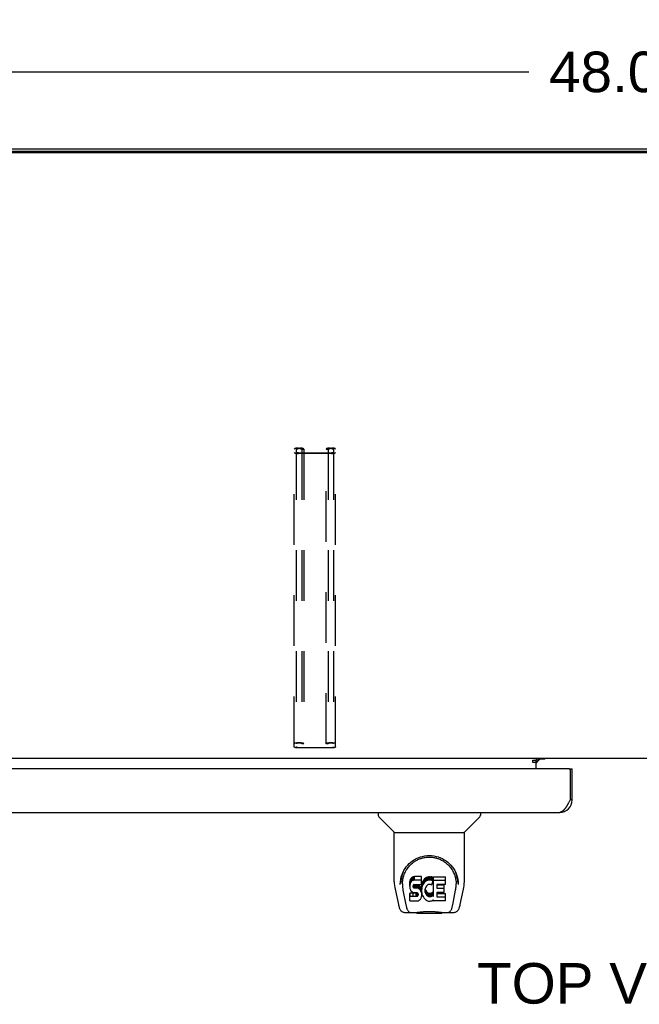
# Model space of a CAD drawing. Header units: inches. Extents: x 0 to 181, y 0 to 117.
# Tile 85 of 92: x 48 to 60, y 79 to 98. Entities that reach past the tile are written whole.
import ezdxf

# ---------------------------------------------------------------- set-up
doc = ezdxf.new("R2010")
doc.units = ezdxf.units.IN
doc.header["$LTSCALE"] = 9.946809
doc.header["$MEASUREMENT"] = 0
doc.linetypes.add('HIDDEN', pattern=[0.2, 0.1, -0.1])
doc.layers.get('0').update_dxf_attribs({"linetype": 'CONTINUOUS'})
for name, color, linetype in [('02___PRT_ALL_AXES', 7, 'CONTINUOUS'), ('DEFAULT_2', 8, 'HIDDEN'), ('DIMENSIONS', 7, 'CONTINUOUS')]:
    doc.layers.add(name, color=color, linetype=linetype)
doc.styles.get("Standard").update_dxf_attribs({"font": 'arial.ttf'})
doc.dimstyles.new('DIMSTYLE_1', dxfattribs={"dimtxt": 0.797872, "dimasz": 1.06383, "dimexe": 0.09, "dimexo": 0.07, "dimgap": 0.0375, "dimtad": 0, "dimtih": 1, "dimtoh": 1, "dimzin": 4, "dimdsep": 46, "dimtxsty": 'Standard', "dimblk": '_FILLED', "dimblk1": '_FILLED', "dimblk2": '_FILLED', "dimcen": 0.09, "dimazin": 1, "dimtfac": 1, "dimtofl": 0, "dimtmove": 0, "dimatfit": 3, "dimldrblk": '_FILLED', "dimfxl": 1, "dimtolj": 1, "dimtzin": 4, "dimarcsym": 0})

# ---------------------------------------------------------------- blocks, each defined once
blk = doc.blocks.new('_FILLED')
at = {"color": 0, "linetype": 'ByBlock'}
blk.add_solid([(0, 0), (-1, 0.2), (-1, -0.2)], dxfattribs=at)
blk = doc.blocks.new('*D9')
at = {"layer": 'DIMENSIONS', "color": 2, "linetype": 'Continuous'}
for p, q in [((35.755, 96.382), (35.755, 98.2)), ((83.755, 96.382), (83.755, 98.2)), ((35.755, 97.243), (57.962, 97.243)), ((83.755, 97.243), (61.548, 97.243))]:
    blk.add_line(p, q, dxfattribs=at)
at = {"layer": 'DIMENSIONS', "color": 2, "linetype": 'Continuous', "xscale": 1.0638297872, "yscale": 1.0638297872, "zscale": 1.0638297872, "rotation": 180}
blk.add_blockref('_FILLED', (35.755, 97.243), dxfattribs=at)
at = {"layer": 'DIMENSIONS', "color": 2, "linetype": 'Continuous', "xscale": 1.0638297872, "yscale": 1.0638297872, "zscale": 1.0638297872}
blk.add_blockref('_FILLED', (83.755, 97.243), dxfattribs=at)
at = {"layer": 'DIMENSIONS', "color": 2, "linetype": 'Continuous', "insert": (59.755, 97.642), "char_height": 0.7979, "width": 2.7881, "attachment_point": 2, "line_spacing_factor": 0.9}
blk.add_mtext('48.00', dxfattribs=at)

msp = doc.modelspace()

# ---------------------------------------------------------------- linework, layer by layer
at = {"color": 3, "linetype": 'Continuous'}
for p, q in [((35.859, 95.729), (83.651, 95.729)), ((83.643, 95.679), (35.867, 95.679)), ((58.28, 83.718), (58.109, 83.718)), ((58.755, 83.525), (36.192, 83.525)), ((58.109, 83.694), (58.041, 83.694)), ((58.817, 82.917), (58.817, 83.525)), ((58.775, 83.505), (58.775, 82.917)), ((58.756, 82.881), (58.75, 82.869)), ((58.762, 82.893), (58.756, 82.881)), ((58.775, 82.917), (58.762, 82.893)), ((36.376, 82.671), (58.571, 82.671))]:
    msp.add_line(p, q, dxfattribs=at)
at = {"color": 7, "linetype": 'Continuous'}
for p, q in [((83.643, 95.652), (35.867, 95.652)), ((82.202, 83.729), (37.307, 83.729)), ((58.109, 83.729), (58.109, 83.699)), ((58.116, 83.654), (58.18, 83.718)), ((58.041, 83.699), (58.109, 83.699)), ((58.041, 83.649), (58.041, 83.699)), ((58.109, 83.649), (58.041, 83.649)), ((58.109, 83.525), (58.109, 83.694)), ((58.755, 83.525), (58.817, 83.525)), ((58.817, 82.917), (58.775, 82.917)), ((55.001, 82.671), (55.001, 82.608)), ((55.31, 82.283), (55.012, 82.581)), ((56.699, 82.283), (56.997, 82.581)), ((57.009, 82.671), (57.009, 82.608)), ((55.316, 82.277), (56.694, 82.277)), ((55.316, 81.305), (55.316, 82.277)), ((56.694, 81.306), (56.694, 82.277)), ((55.667, 81.389), (55.657, 81.382)), ((55.688, 81.399), (55.667, 81.389)), ((55.667, 81.322), (55.667, 81.389)), ((55.712, 81.406), (55.688, 81.399)), ((55.688, 81.332), (55.688, 81.399)), ((55.851, 81.406), (55.712, 81.406)), ((55.712, 81.339), (55.712, 81.406)), ((55.853, 81.363), (55.851, 81.406)), ((55.851, 81.339), (55.851, 81.406)), ((55.947, 81.389), (55.929, 81.376)), ((55.967, 81.397), (55.947, 81.389)), ((55.947, 81.322), (55.947, 81.389)), ((55.989, 81.402), (55.967, 81.397)), ((55.967, 81.331), (55.967, 81.397)), ((56.011, 81.404), (55.989, 81.402)), ((55.989, 81.336), (55.989, 81.402)), ((56.011, 81.404), (56.034, 81.404)), ((56.011, 81.338), (56.011, 81.404)), ((56.045, 81.402), (56.034, 81.404)), ((56.034, 81.337), (56.034, 81.404)), ((56.056, 81.399), (56.045, 81.402)), ((56.045, 81.336), (56.045, 81.402)), ((56.074, 81.387), (56.056, 81.399)), ((56.056, 81.332), (56.056, 81.399)), ((56.074, 81.387), (56.074, 81.32)), ((56.076, 81.383), (56.076, 81.317)), ((56.084, 81.404), (56.321, 81.404)), ((56.084, 81.012), (56.084, 81.404)), ((56.326, 81.258), (56.326, 81.399)), ((55.434, 81.251), (55.434, 81.25)), ((55.441, 81.337), (55.44, 81.273)), ((55.478, 81.263), (55.478, 81.24)), ((55.62, 81.309), (55.619, 81.285)), ((55.619, 81.218), (55.619, 81.285)), ((55.62, 81.242), (55.619, 81.218)), ((55.619, 81.218), (55.619, 81.194)), ((55.619, 81.194), (55.623, 81.171)), ((55.625, 81.332), (55.62, 81.309)), ((55.62, 81.242), (55.62, 81.309)), ((55.625, 81.265), (55.62, 81.242)), ((55.635, 81.355), (55.625, 81.332)), ((55.625, 81.265), (55.625, 81.332)), ((55.635, 81.288), (55.625, 81.265)), ((55.648, 81.374), (55.635, 81.355)), ((55.635, 81.288), (55.635, 81.355)), ((55.648, 81.308), (55.635, 81.288)), ((55.657, 81.382), (55.648, 81.374)), ((55.648, 81.308), (55.648, 81.374)), ((55.657, 81.316), (55.648, 81.308)), ((55.657, 81.316), (55.657, 81.382)), ((55.667, 81.322), (55.657, 81.316)), ((55.688, 81.332), (55.667, 81.322)), ((55.712, 81.339), (55.688, 81.332)), ((55.69, 81.222), (55.692, 81.237)), ((55.69, 81.199), (55.69, 81.222)), ((55.69, 81.207), (55.69, 81.222)), ((55.69, 81.199), (55.69, 81.207)), ((55.693, 81.192), (55.69, 81.199)), ((55.692, 81.237), (55.695, 81.243)), ((55.693, 81.192), (55.693, 81.237)), ((55.697, 81.186), (55.693, 81.192)), ((55.695, 81.243), (55.701, 81.248)), ((55.697, 81.186), (55.697, 81.245)), ((55.701, 81.248), (55.716, 81.253)), ((55.703, 81.248), (55.703, 81.249)), ((55.718, 81.244), (55.703, 81.248)), ((55.703, 81.182), (55.703, 81.248)), ((55.851, 81.339), (55.712, 81.339)), ((55.716, 81.253), (55.73, 81.254)), ((55.742, 81.245), (55.718, 81.244)), ((55.718, 81.177), (55.718, 81.244)), ((55.73, 81.254), (55.843, 81.254)), ((55.766, 81.244), (55.742, 81.245)), ((55.742, 81.178), (55.742, 81.245)), ((55.789, 81.239), (55.766, 81.244)), ((55.766, 81.177), (55.766, 81.244)), ((55.8, 81.234), (55.789, 81.239)), ((55.789, 81.172), (55.789, 81.239)), ((55.81, 81.227), (55.8, 81.234)), ((55.8, 81.167), (55.8, 81.234)), ((55.827, 81.21), (55.81, 81.227)), ((55.81, 81.16), (55.81, 81.227)), ((55.84, 81.19), (55.827, 81.21)), ((55.827, 81.143), (55.827, 81.21)), ((55.85, 81.168), (55.84, 81.19)), ((55.84, 81.123), (55.84, 81.19)), ((55.843, 81.254), (55.849, 81.254)), ((55.849, 81.254), (55.851, 81.26)), ((55.853, 81.296), (55.851, 81.339)), ((55.851, 81.26), (55.852, 81.273)), ((55.855, 81.242), (55.851, 81.198)), ((55.851, 81.131), (55.851, 81.198)), ((55.852, 81.273), (55.853, 81.296)), ((55.853, 81.296), (55.853, 81.363)), ((55.859, 81.264), (55.855, 81.242)), ((55.855, 81.175), (55.855, 81.242)), ((55.859, 81.197), (55.855, 81.175)), ((55.865, 81.285), (55.859, 81.264)), ((55.859, 81.197), (55.859, 81.264)), ((55.865, 81.218), (55.859, 81.197)), ((55.874, 81.306), (55.865, 81.285)), ((55.865, 81.218), (55.865, 81.285)), ((55.874, 81.239), (55.865, 81.218)), ((55.885, 81.325), (55.874, 81.306)), ((55.874, 81.239), (55.874, 81.306)), ((55.885, 81.259), (55.874, 81.239)), ((55.898, 81.344), (55.885, 81.325)), ((55.885, 81.259), (55.885, 81.325)), ((55.898, 81.277), (55.885, 81.259)), ((55.912, 81.36), (55.898, 81.344)), ((55.898, 81.277), (55.898, 81.344)), ((55.912, 81.294), (55.898, 81.277)), ((55.929, 81.376), (55.912, 81.36)), ((55.912, 81.294), (55.912, 81.36)), ((55.929, 81.309), (55.912, 81.294)), ((55.934, 81.198), (55.928, 81.186)), ((55.929, 81.309), (55.929, 81.376)), ((55.947, 81.322), (55.929, 81.309)), ((55.948, 81.221), (55.934, 81.198)), ((55.967, 81.331), (55.947, 81.322)), ((55.956, 81.231), (55.948, 81.221)), ((55.967, 81.239), (55.956, 81.231)), ((55.989, 81.336), (55.967, 81.331)), ((55.992, 81.249), (55.967, 81.239)), ((56.011, 81.338), (55.989, 81.336)), ((56.005, 81.253), (55.992, 81.249)), ((56.018, 81.252), (56.005, 81.253)), ((56.034, 81.337), (56.011, 81.338)), ((56.031, 81.249), (56.018, 81.252)), ((56.043, 81.244), (56.031, 81.249)), ((56.045, 81.336), (56.034, 81.337)), ((56.056, 81.332), (56.045, 81.336)), ((56.076, 81.315), (56.049, 81.247)), ((56.074, 81.32), (56.056, 81.332)), ((56.084, 81.337), (56.321, 81.337)), ((56.154, 81.249), (56.154, 81.182)), ((56.321, 81.254), (56.159, 81.254)), ((56.159, 81.244), (56.29, 81.244)), ((56.295, 81.1), (56.295, 81.24)), ((56.568, 81.337), (56.569, 81.273)), ((56.575, 81.25), (56.575, 81.251)), ((55.331, 81.162), (55.396, 80.857)), ((55.487, 81.142), (55.544, 80.85)), ((55.621, 80.933), (55.621, 81.074)), ((55.623, 81.171), (55.632, 81.149)), ((55.685, 81.012), (55.625, 81.012)), ((55.685, 81.079), (55.626, 81.079)), ((55.626, 81.012), (55.626, 81.079)), ((55.632, 81.149), (55.644, 81.129)), ((55.644, 81.129), (55.661, 81.111)), ((55.661, 81.111), (55.681, 81.098)), ((55.681, 81.098), (55.692, 81.094)), ((55.746, 81.08), (55.685, 81.079)), ((55.685, 81.012), (55.685, 81.079)), ((55.746, 81.013), (55.685, 81.012)), ((55.692, 81.094), (55.703, 81.092)), ((55.703, 81.182), (55.697, 81.186)), ((55.718, 81.177), (55.703, 81.182)), ((55.703, 81.092), (55.751, 81.091)), ((55.742, 81.178), (55.718, 81.177)), ((55.766, 81.177), (55.742, 81.178)), ((55.761, 81.081), (55.746, 81.08)), ((55.746, 81.013), (55.746, 81.08)), ((55.761, 81.014), (55.746, 81.013)), ((55.751, 81.091), (55.758, 81.091)), ((55.758, 81.091), (55.765, 81.088)), ((55.767, 81.084), (55.761, 81.081)), ((55.761, 81.014), (55.761, 81.081)), ((55.767, 81.017), (55.761, 81.014)), ((55.765, 81.088), (55.771, 81.084)), ((55.789, 81.172), (55.766, 81.177)), ((55.769, 81.086), (55.767, 81.084)), ((55.767, 81.017), (55.767, 81.084)), ((55.773, 81.023), (55.767, 81.017)), ((55.771, 81.084), (55.776, 81.078)), ((55.773, 81.023), (55.773, 81.082)), ((55.782, 81.035), (55.773, 81.023)), ((55.776, 81.078), (55.783, 81.064)), ((55.782, 81.035), (55.782, 81.066)), ((55.785, 81.042), (55.782, 81.035)), ((55.783, 81.064), (55.785, 81.049)), ((55.785, 81.042), (55.785, 81.054)), ((55.785, 81.049), (55.785, 81.042)), ((55.8, 81.167), (55.789, 81.172)), ((55.81, 81.16), (55.8, 81.167)), ((55.827, 81.143), (55.81, 81.16)), ((55.84, 81.123), (55.827, 81.143)), ((55.85, 81.101), (55.84, 81.123)), ((55.842, 80.985), (55.851, 81.007)), ((55.851, 81.164), (55.85, 81.168)), ((55.85, 81.101), (55.85, 81.168)), ((55.856, 81.078), (55.85, 81.101)), ((55.855, 81.175), (55.851, 81.131)), ((55.851, 81.131), (55.852, 81.109)), ((55.851, 81.007), (55.857, 81.03)), ((55.852, 81.109), (55.855, 81.086)), ((55.855, 81.086), (55.859, 81.065)), ((55.858, 81.054), (55.856, 81.078)), ((55.857, 81.03), (55.858, 81.054)), ((55.858, 81.054), (55.858, 81.069)), ((55.859, 81.065), (55.866, 81.044)), ((55.866, 81.044), (55.888, 81.004)), ((55.888, 81.004), (55.9, 80.986)), ((55.921, 81.146), (55.92, 81.12)), ((55.92, 81.12), (55.921, 81.106)), ((55.924, 81.173), (55.921, 81.146)), ((55.921, 81.106), (55.921, 81.146)), ((55.921, 81.106), (55.924, 81.093)), ((55.923, 81.166), (55.924, 81.16)), ((55.928, 81.186), (55.924, 81.173)), ((55.924, 81.16), (55.935, 81.135)), ((55.924, 81.093), (55.924, 81.16)), ((55.924, 81.093), (55.935, 81.069)), ((55.935, 81.135), (55.948, 81.112)), ((55.935, 81.069), (55.935, 81.135)), ((55.935, 81.069), (55.948, 81.046)), ((55.948, 81.112), (55.957, 81.102)), ((55.948, 81.046), (55.948, 81.112)), ((55.948, 81.046), (55.957, 81.035)), ((55.957, 81.102), (55.967, 81.093)), ((55.957, 81.035), (55.957, 81.102)), ((55.957, 81.035), (55.967, 81.027)), ((55.967, 81.093), (55.978, 81.086)), ((55.967, 81.027), (55.967, 81.093)), ((55.967, 81.027), (55.978, 81.019)), ((55.978, 81.086), (55.99, 81.081)), ((55.978, 81.019), (55.978, 81.086)), ((55.978, 81.019), (55.99, 81.014)), ((55.99, 81.081), (56.004, 81.079)), ((55.99, 81.014), (55.99, 81.081)), ((55.99, 81.014), (56.004, 81.012)), ((56.004, 81.079), (56.017, 81.078)), ((56.004, 81.012), (56.004, 81.079)), ((56.004, 81.012), (56.017, 81.012)), ((56.017, 81.078), (56.03, 81.08)), ((56.017, 81.012), (56.017, 81.078)), ((56.017, 81.012), (56.03, 81.014)), ((56.03, 81.08), (56.043, 81.084)), ((56.03, 81.014), (56.03, 81.08)), ((56.03, 81.014), (56.043, 81.018)), ((56.043, 81.084), (56.055, 81.09)), ((56.043, 81.018), (56.043, 81.084)), ((56.043, 81.018), (56.055, 81.023)), ((56.055, 81.09), (56.066, 81.097)), ((56.055, 81.023), (56.055, 81.09)), ((56.055, 81.023), (56.066, 81.031)), ((56.066, 81.097), (56.066, 81.031)), ((56.073, 81.096), (56.084, 81.079)), ((56.073, 81.029), (56.084, 81.012)), ((56.156, 81.091), (56.156, 81.013)), ((56.159, 81.177), (56.29, 81.177)), ((56.29, 81.095), (56.16, 81.095)), ((56.16, 81.076), (56.322, 81.076)), ((56.16, 81.009), (56.322, 81.009)), ((56.326, 80.932), (56.326, 81.071)), ((56.465, 80.85), (56.522, 81.139)), ((56.522, 81.139), (56.523, 81.143)), ((56.613, 80.857), (56.678, 81.162)), ((55.626, 80.928), (55.77, 80.928)), ((55.77, 80.928), (55.782, 80.929)), ((55.782, 80.929), (55.793, 80.933)), ((55.793, 80.933), (55.813, 80.947)), ((55.813, 80.947), (55.83, 80.964)), ((55.83, 80.964), (55.837, 80.974)), ((55.837, 80.974), (55.842, 80.985)), ((55.9, 80.986), (55.915, 80.969)), ((55.915, 80.969), (55.931, 80.954)), ((55.931, 80.954), (55.949, 80.94)), ((55.949, 80.94), (55.959, 80.935)), ((55.959, 80.935), (55.969, 80.932)), ((55.969, 80.932), (55.991, 80.926)), ((55.991, 80.926), (56.013, 80.924)), ((56.013, 80.924), (56.035, 80.927)), ((56.035, 80.927), (56.057, 80.933)), ((56.057, 80.933), (56.076, 80.945)), ((56.086, 80.945), (56.076, 80.945)), ((56.076, 80.945), (56.076, 80.945)), ((56.086, 80.932), (56.086, 80.945)), ((56.322, 80.928), (56.091, 80.928)), ((55.52, 80.702), (55.747, 80.702)), ((55.554, 80.781), (55.562, 80.781)), ((55.56, 80.785), (55.564, 80.776)), ((55.564, 80.775), (55.564, 80.776)), ((55.606, 80.702), (55.605, 80.702)), ((55.721, 80.702), (55.743, 80.703)), ((55.721, 80.702), (55.742, 80.703)), ((55.766, 80.683), (55.746, 80.703)), ((56.243, 80.683), (55.766, 80.683)), ((56.243, 80.683), (56.263, 80.703)), ((56.262, 80.702), (56.489, 80.702)), ((56.404, 80.702), (56.403, 80.702)), ((56.445, 80.775), (56.446, 80.776)), ((56.447, 80.781), (56.455, 80.781))]:
    msp.add_line(p, q, dxfattribs=at)
at = {"color": 3, "linetype": 'Continuous'}
msp.add_lwpolyline([(58.75, 82.869), (58.743, 82.858), (58.74, 82.852), (58.737, 82.846), (58.734, 82.84), (58.73, 82.834), (58.727, 82.829), (58.724, 82.823), (58.721, 82.818), (58.718, 82.812), (58.714, 82.807), (58.711, 82.801), (58.708, 82.796), (58.705, 82.791), (58.702, 82.786), (58.698, 82.78), (58.695, 82.776), (58.692, 82.771), (58.689, 82.766), (58.686, 82.761), (58.682, 82.756), (58.679, 82.752), (58.676, 82.747), (58.673, 82.743), (58.67, 82.739), (58.666, 82.735), (58.663, 82.731), (58.66, 82.727), (58.657, 82.723), (58.654, 82.719), (58.65, 82.716), (58.647, 82.712), (58.644, 82.709), (58.641, 82.706), (58.638, 82.703), (58.635, 82.7), (58.631, 82.697), (58.628, 82.695), (58.625, 82.692), (58.622, 82.69), (58.619, 82.687), (58.615, 82.685), (58.612, 82.683), (58.609, 82.682), (58.606, 82.68), (58.603, 82.678), (58.599, 82.677), (58.596, 82.676), (58.593, 82.675), (58.59, 82.674), (58.587, 82.673), (58.583, 82.672), (58.58, 82.672), (58.577, 82.671), (58.574, 82.671), (58.571, 82.671)], dxfattribs=at)
at = {"color": 7, "linetype": 'Continuous'}
for points in [[(55.434, 81.263), (55.436, 81.305), (55.443, 81.354), (55.454, 81.401), (55.468, 81.445), (55.485, 81.487), (55.505, 81.527), (55.528, 81.564), (55.552, 81.599), (55.58, 81.631), (55.609, 81.662), (55.641, 81.69), (55.674, 81.716), (55.71, 81.739), (55.748, 81.76), (55.787, 81.778), (55.829, 81.793), (55.871, 81.805), (55.915, 81.814), (55.96, 81.819), (56.005, 81.821), (56.05, 81.819), (56.095, 81.814), (56.138, 81.805), (56.181, 81.793), (56.223, 81.778), (56.262, 81.76), (56.3, 81.739), (56.335, 81.715), (56.369, 81.69), (56.401, 81.661), (56.43, 81.631), (56.457, 81.598), (56.482, 81.563), (56.504, 81.526), (56.524, 81.487), (56.541, 81.445), (56.555, 81.4), (56.566, 81.354), (56.573, 81.304), (56.575, 81.263)], [(55.765, 81.733), (55.781, 81.741), (55.797, 81.748), (55.813, 81.754), (55.829, 81.76), (55.845, 81.766), (55.86, 81.77), (55.876, 81.775), (55.892, 81.778), (55.908, 81.782), (55.924, 81.784), (55.94, 81.786), (55.956, 81.788), (55.972, 81.789), (55.988, 81.79), (56.004, 81.79), (56.02, 81.79), (56.036, 81.789), (56.052, 81.788), (56.068, 81.787), (56.084, 81.784), (56.1, 81.782), (56.116, 81.779), (56.131, 81.775), (56.147, 81.771), (56.163, 81.766), (56.179, 81.761), (56.195, 81.755), (56.211, 81.748), (56.228, 81.741)], [(55.478, 81.263), (55.478, 81.283), (55.48, 81.308), (55.482, 81.332), (55.486, 81.356), (55.491, 81.379), (55.496, 81.402), (55.503, 81.425), (55.511, 81.447), (55.519, 81.469), (55.529, 81.49), (55.539, 81.51), (55.55, 81.53), (55.561, 81.549), (55.574, 81.567), (55.586, 81.584), (55.6, 81.6), (55.613, 81.616), (55.627, 81.631), (55.642, 81.645), (55.656, 81.659), (55.671, 81.672), (55.687, 81.684), (55.702, 81.695), (55.718, 81.705), (55.733, 81.715), (55.749, 81.724), (55.765, 81.733)], [(56.228, 81.741), (56.243, 81.733), (56.259, 81.725), (56.275, 81.716), (56.291, 81.706), (56.306, 81.695), (56.322, 81.684), (56.337, 81.672), (56.352, 81.66), (56.367, 81.646), (56.381, 81.632), (56.395, 81.617), (56.409, 81.601), (56.423, 81.584), (56.435, 81.567), (56.448, 81.549), (56.459, 81.53), (56.47, 81.51), (56.48, 81.49), (56.49, 81.469), (56.498, 81.448), (56.506, 81.425), (56.513, 81.403), (56.519, 81.38), (56.523, 81.356), (56.527, 81.332), (56.53, 81.308), (56.531, 81.284), (56.532, 81.263)], [(55.316, 81.305), (55.316, 81.273), (55.32, 81.233), (55.325, 81.193), (55.331, 81.162)], [(55.434, 81.251), (55.434, 81.255), (55.434, 81.263)], [(55.478, 81.24), (55.478, 81.224), (55.48, 81.196), (55.483, 81.168), (55.487, 81.142)], [(56.523, 81.143), (56.523, 81.146), (56.524, 81.149), (56.524, 81.152), (56.525, 81.155), (56.525, 81.159), (56.526, 81.162), (56.526, 81.165), (56.527, 81.169), (56.527, 81.172), (56.528, 81.176), (56.528, 81.18), (56.528, 81.184), (56.529, 81.188), (56.529, 81.192), (56.53, 81.196), (56.53, 81.2), (56.53, 81.204), (56.531, 81.209), (56.531, 81.214), (56.531, 81.218), (56.531, 81.223), (56.531, 81.228), (56.531, 81.233), (56.532, 81.238), (56.532, 81.263)], [(56.575, 81.263), (56.575, 81.256), (56.575, 81.251)], [(56.678, 81.162), (56.684, 81.192), (56.69, 81.232), (56.693, 81.272), (56.694, 81.306)], [(55.625, 81.079), (55.625, 81.079), (55.625, 81.079), (55.624, 81.079), (55.624, 81.078), (55.623, 81.078), (55.623, 81.078), (55.623, 81.078), (55.622, 81.077), (55.622, 81.077), (55.622, 81.076), (55.621, 81.076), (55.621, 81.075), (55.621, 81.075), (55.621, 81.074)], [(55.625, 81.012), (55.625, 81.012), (55.625, 81.012), (55.624, 81.012), (55.624, 81.012), (55.623, 81.011), (55.623, 81.011), (55.623, 81.011), (55.622, 81.01), (55.622, 81.01), (55.622, 81.01), (55.621, 81.009), (55.621, 81.009), (55.621, 81.008), (55.621, 81.007)], [(55.396, 80.857), (55.399, 80.844), (55.404, 80.825), (55.409, 80.809), (55.414, 80.794), (55.419, 80.78), (55.425, 80.768), (55.432, 80.756), (55.439, 80.746), (55.447, 80.736), (55.456, 80.727), (55.467, 80.719), (55.478, 80.713), (55.49, 80.707), (55.503, 80.704), (55.517, 80.703), (55.52, 80.702)], [(55.544, 80.85), (55.547, 80.838), (55.55, 80.824), (55.553, 80.811), (55.556, 80.798), (55.56, 80.785)], [(56.446, 80.776), (56.449, 80.785), (56.453, 80.798), (56.456, 80.811), (56.46, 80.824), (56.463, 80.838), (56.465, 80.85)], [(56.489, 80.702), (56.492, 80.702), (56.505, 80.704), (56.518, 80.707), (56.531, 80.712), (56.542, 80.719), (56.552, 80.727), (56.562, 80.736), (56.57, 80.745), (56.577, 80.756), (56.584, 80.767), (56.59, 80.78), (56.595, 80.793), (56.601, 80.808), (56.606, 80.825), (56.61, 80.844), (56.613, 80.857)], [(55.564, 80.775), (55.569, 80.762), (55.575, 80.75), (55.582, 80.739), (55.588, 80.73), (55.596, 80.722), (55.604, 80.715), (55.613, 80.709), (55.623, 80.705), (55.633, 80.703), (55.64, 80.702)], [(55.742, 80.703), (55.764, 80.704), (55.787, 80.707), (55.812, 80.709), (55.838, 80.712), (55.864, 80.715), (55.892, 80.718), (55.92, 80.72), (55.949, 80.722), (55.978, 80.723), (56.007, 80.723), (56.036, 80.723), (56.065, 80.722), (56.094, 80.72), (56.122, 80.717), (56.149, 80.715), (56.175, 80.712), (56.2, 80.709), (56.224, 80.707), (56.247, 80.704)], [(55.743, 80.703), (55.77, 80.705), (55.797, 80.707), (55.826, 80.71), (55.854, 80.713), (55.883, 80.716), (55.913, 80.718), (55.943, 80.72), (55.974, 80.721), (56.004, 80.721), (56.035, 80.721), (56.065, 80.72), (56.095, 80.718), (56.125, 80.716), (56.154, 80.713), (56.183, 80.71), (56.212, 80.707), (56.239, 80.705)], [(56.239, 80.705), (56.266, 80.703), (56.288, 80.702)], [(56.247, 80.704), (56.268, 80.703), (56.288, 80.702)], [(56.369, 80.702), (56.377, 80.703), (56.387, 80.705), (56.396, 80.709), (56.405, 80.715), (56.413, 80.722), (56.421, 80.73), (56.427, 80.739), (56.434, 80.75), (56.44, 80.762), (56.445, 80.775)]]:
    msp.add_lwpolyline(points, dxfattribs=at)
at = {"color": 3, "linetype": 'Continuous'}
for centre, radius, start, end in [((58.224, 83.614), 0.115, 115.2502, 167.1429), ((58.755, 83.505), 0.02, 0, 90), ((58.571, 82.917), 0.246, 270, 360)]:
    msp.add_arc(centre, radius, start, end, dxfattribs=at)
at = {"color": 7, "linetype": 'Continuous'}
for centre, radius, start, end in [((55.04, 82.608), 0.0394, 180, 225), ((56.969, 82.608), 0.0394, 315, 360), ((55.324, 82.297), 0.0197, 225, 270), ((56.685, 82.297), 0.0197, 270, 315)]:
    msp.add_arc(centre, radius, start, end, dxfattribs=at)
for centre, major_axis, ratio, start_param, end_param in [((56.005, 81.263), (0, 0.565), 0.999848, 1.137008, 1.553352), ((56.071, 81.383), (0, 0.00448), 1, -1.566905, -0.665444), ((56.321, 81.399), (0, 0.00448), 1, -1.570796, 0), ((56.005, 81.263), (0, 0.565), 0.999848, -1.553352, -1.137622), ((56.045, 81.248), (0.00448, 0), 1, -1.986921, -0.366491), ((56.071, 81.317), (0, 0.00448), 1, 4.345898, 5.617742), ((56.159, 81.249), (0, 0.00448), 1, 0, 1.570796), ((56.159, 81.249), (0, 0.00448), 1, 1.570796, 3.141593), ((56.29, 81.24), (0, 0.00448), 1, -1.570796, 0), ((56.321, 81.333), (0, 0.00448), 1, -1.570796, 0), ((56.321, 81.258), (0, 0.00448), 1, -3.141593, -1.570796), ((56.069, 81.094), (0.00448, 0), 1, 1.570796, 2.222579), ((56.069, 81.027), (0.00448, 0), 1, 1.570796, 2.222579), ((56.069, 81.094), (0, 0.00448), 1, -0.975826, 0), ((56.069, 81.027), (0, 0.00448), 1, -0.975826, 0), ((56.159, 81.182), (0, 0.00448), 1, 1.570796, 3.141593), ((56.16, 81.091), (0, 0.00448), 1, 0, 1.570796), ((56.16, 81.08), (0, 0.00448), 1, 1.570796, 3.141593), ((56.16, 81.013), (0, 0.00448), 1, 1.570796, 3.141593), ((56.29, 81.173), (0, 0.00448), 1, -1.570796, 0), ((56.29, 81.1), (0, 0.00448), 1, -3.141593, -1.570796), ((56.322, 81.071), (0.00448, 0), 1, 0, 1.570796), ((56.322, 81.004), (0, 0.00448), 1, -1.570796, 0), ((55.626, 80.933), (0, 0.00483), 1, 1.570796, 3.141593), ((56.091, 80.932), (0, 0.00448), 1, 1.570796, 3.141593), ((56.322, 80.932), (0, 0.00448), 1, -3.141593, -1.570796)]:
    msp.add_ellipse(centre, major_axis=major_axis, ratio=ratio, start_param=start_param, end_param=end_param, dxfattribs=at)
at = {"layer": '02___PRT_ALL_AXES', "color": 3, "linetype": 'Continuous'}
msp.add_line((58.28, 83.718), (58.28, 83.729), dxfattribs=at)
at = {"layer": 'DEFAULT_2', "color": 8, "linetype": 'HIDDEN'}
for p, q in [((53.348, 83.959), (53.348, 89.819)), ((53.388, 89.819), (53.388, 83.959)), ((53.428, 89.839), (53.456, 89.839)), ((53.456, 89.829), (53.428, 89.829)), ((53.428, 89.744), (54.081, 89.744)), ((54.081, 89.734), (53.428, 89.734)), ((53.496, 89.819), (53.496, 84.019)), ((53.536, 89.815), (53.496, 89.815)), ((53.536, 89.819), (53.536, 84.019)), ((53.973, 84.019), (53.973, 89.819)), ((54.013, 89.815), (53.973, 89.815)), ((54.013, 89.819), (54.013, 84.019)), ((54.053, 89.839), (54.081, 89.839)), ((54.081, 89.829), (54.053, 89.829)), ((54.121, 89.819), (54.121, 83.959)), ((54.161, 83.959), (54.161, 89.819)), ((53.428, 84.044), (53.456, 84.044)), ((53.456, 84.033), (53.428, 84.033)), ((53.428, 83.949), (54.081, 83.949)), ((54.081, 83.939), (53.428, 83.939)), ((53.536, 84.019), (53.496, 84.019)), ((54.013, 84.019), (53.973, 84.019)), ((54.053, 84.044), (54.081, 84.044)), ((54.081, 84.033), (54.053, 84.033))]:
    msp.add_line(p, q, dxfattribs=at)
for points in [[(53.428, 89.839), (53.418, 89.839), (53.408, 89.839), (53.398, 89.838), (53.388, 89.836), (53.38, 89.835), (53.372, 89.833), (53.365, 89.831), (53.359, 89.829), (53.354, 89.826), (53.351, 89.824), (53.349, 89.821), (53.348, 89.819)], [(53.348, 89.755), (53.349, 89.752), (53.351, 89.749), (53.354, 89.747), (53.359, 89.744), (53.365, 89.742), (53.372, 89.74), (53.38, 89.738), (53.388, 89.737), (53.398, 89.736), (53.408, 89.735), (53.418, 89.734), (53.428, 89.734)], [(53.388, 89.819), (53.389, 89.82), (53.39, 89.822), (53.393, 89.823), (53.396, 89.825), (53.4, 89.826), (53.405, 89.827), (53.41, 89.828), (53.416, 89.828), (53.422, 89.829), (53.428, 89.829)], [(53.428, 89.744), (53.422, 89.745), (53.416, 89.745), (53.41, 89.746), (53.405, 89.746), (53.4, 89.747), (53.396, 89.749), (53.393, 89.75), (53.39, 89.752), (53.389, 89.753), (53.388, 89.755)], [(53.536, 89.819), (53.535, 89.821), (53.533, 89.824), (53.53, 89.826), (53.525, 89.829), (53.519, 89.831), (53.512, 89.833), (53.505, 89.835), (53.496, 89.836), (53.486, 89.838), (53.477, 89.839), (53.466, 89.839), (53.456, 89.839)], [(53.456, 89.829), (53.462, 89.829), (53.468, 89.828), (53.474, 89.828), (53.479, 89.827), (53.484, 89.826), (53.488, 89.825), (53.492, 89.823), (53.494, 89.822), (53.495, 89.82), (53.496, 89.819)], [(54.053, 89.839), (54.043, 89.839), (54.033, 89.839), (54.023, 89.838), (54.013, 89.836), (54.005, 89.835), (53.997, 89.833), (53.99, 89.831), (53.984, 89.829), (53.979, 89.826), (53.976, 89.824), (53.974, 89.821), (53.973, 89.819)], [(54.013, 89.819), (54.014, 89.82), (54.015, 89.822), (54.018, 89.823), (54.021, 89.825), (54.025, 89.826), (54.03, 89.827), (54.035, 89.828), (54.041, 89.828), (54.047, 89.829), (54.053, 89.829)], [(54.161, 89.819), (54.16, 89.821), (54.158, 89.824), (54.155, 89.826), (54.15, 89.829), (54.144, 89.831), (54.137, 89.833), (54.13, 89.835), (54.121, 89.836), (54.111, 89.838), (54.102, 89.839), (54.091, 89.839), (54.081, 89.839)], [(54.081, 89.829), (54.087, 89.829), (54.093, 89.828), (54.099, 89.828), (54.104, 89.827), (54.109, 89.826), (54.113, 89.825), (54.117, 89.823), (54.119, 89.822), (54.12, 89.82), (54.121, 89.819)], [(54.121, 89.755), (54.12, 89.753), (54.119, 89.752), (54.117, 89.75), (54.113, 89.749), (54.109, 89.747), (54.104, 89.746), (54.099, 89.746), (54.093, 89.745), (54.087, 89.745), (54.081, 89.744)], [(54.081, 89.734), (54.091, 89.734), (54.102, 89.735), (54.111, 89.736), (54.121, 89.737), (54.13, 89.738), (54.137, 89.74), (54.144, 89.742), (54.15, 89.744), (54.155, 89.747), (54.158, 89.749), (54.16, 89.752), (54.161, 89.755)], [(53.348, 84.023), (53.349, 84.026), (53.351, 84.028), (53.354, 84.031), (53.359, 84.033), (53.365, 84.036), (53.372, 84.038), (53.38, 84.039), (53.388, 84.041), (53.398, 84.042), (53.408, 84.043), (53.418, 84.044), (53.428, 84.044)], [(53.428, 83.939), (53.418, 83.939), (53.408, 83.939), (53.398, 83.94), (53.388, 83.941), (53.38, 83.943), (53.372, 83.945), (53.365, 83.947), (53.359, 83.949), (53.354, 83.951), (53.351, 83.954), (53.349, 83.957), (53.348, 83.959)], [(53.428, 84.033), (53.422, 84.033), (53.416, 84.033), (53.41, 84.032), (53.405, 84.031), (53.4, 84.03), (53.396, 84.029), (53.393, 84.028), (53.39, 84.026), (53.389, 84.025), (53.388, 84.023)], [(53.388, 83.959), (53.389, 83.958), (53.39, 83.956), (53.393, 83.955), (53.396, 83.953), (53.4, 83.952), (53.405, 83.951), (53.41, 83.95), (53.416, 83.949), (53.422, 83.949), (53.428, 83.949)], [(53.456, 84.044), (53.466, 84.044), (53.477, 84.043), (53.486, 84.042), (53.496, 84.041), (53.505, 84.039), (53.512, 84.038), (53.519, 84.036), (53.525, 84.033), (53.53, 84.031), (53.533, 84.028), (53.535, 84.026), (53.536, 84.023)], [(53.496, 84.023), (53.495, 84.025), (53.494, 84.026), (53.492, 84.028), (53.488, 84.029), (53.484, 84.03), (53.479, 84.031), (53.474, 84.032), (53.468, 84.033), (53.462, 84.033), (53.456, 84.033)], [(53.973, 84.023), (53.974, 84.026), (53.976, 84.028), (53.979, 84.031), (53.984, 84.033), (53.99, 84.036), (53.997, 84.038), (54.005, 84.039), (54.013, 84.041), (54.023, 84.042), (54.033, 84.043), (54.043, 84.044), (54.053, 84.044)], [(54.053, 84.033), (54.047, 84.033), (54.041, 84.033), (54.035, 84.032), (54.03, 84.031), (54.025, 84.03), (54.021, 84.029), (54.018, 84.028), (54.015, 84.026), (54.014, 84.025), (54.013, 84.023)], [(54.081, 84.044), (54.091, 84.044), (54.102, 84.043), (54.111, 84.042), (54.121, 84.041), (54.13, 84.039), (54.137, 84.038), (54.144, 84.036), (54.15, 84.033), (54.155, 84.031), (54.158, 84.028), (54.16, 84.026), (54.161, 84.023)], [(54.121, 84.023), (54.12, 84.025), (54.119, 84.026), (54.117, 84.028), (54.113, 84.029), (54.109, 84.03), (54.104, 84.031), (54.099, 84.032), (54.093, 84.033), (54.087, 84.033), (54.081, 84.033)], [(54.161, 83.959), (54.16, 83.957), (54.158, 83.954), (54.155, 83.951), (54.15, 83.949), (54.144, 83.947), (54.137, 83.945), (54.13, 83.943), (54.121, 83.941), (54.111, 83.94), (54.102, 83.939), (54.091, 83.939), (54.081, 83.939)], [(54.081, 83.949), (54.087, 83.949), (54.093, 83.949), (54.099, 83.95), (54.104, 83.951), (54.109, 83.952), (54.113, 83.953), (54.117, 83.955), (54.119, 83.956), (54.12, 83.958), (54.121, 83.959)]]:
    msp.add_lwpolyline(points, dxfattribs=at)

# ---------------------------------------------------------------- texts
at = {"layer": 'DIMENSIONS', "color": 2, "linetype": 'Continuous', "insert": (59.669, 79.705), "char_height": 0.7979, "width": 5.4368, "attachment_point": 2, "line_spacing_factor": 0.9}
msp.add_mtext('TOP VIEW', dxfattribs=at)

# ---------------------------------------------------------------- dimensions: what is measured, and where the dimension line sits
at = {"layer": 'DIMENSIONS', "color": 2, "linetype": 'Continuous'}
dim = msp.add_linear_dim(base=(35.755, 97.243), p1=(83.755, 98.27), p2=(35.755, 98.27), angle=180, dimstyle='DIMSTYLE_1', dxfattribs=at)
dim.commit()
dim.dimension.update_dxf_attribs({"geometry": '*D9', "text_midpoint": (59.734, 97.238), "dimtype": 160})

doc.saveas('drawing.dxf')
